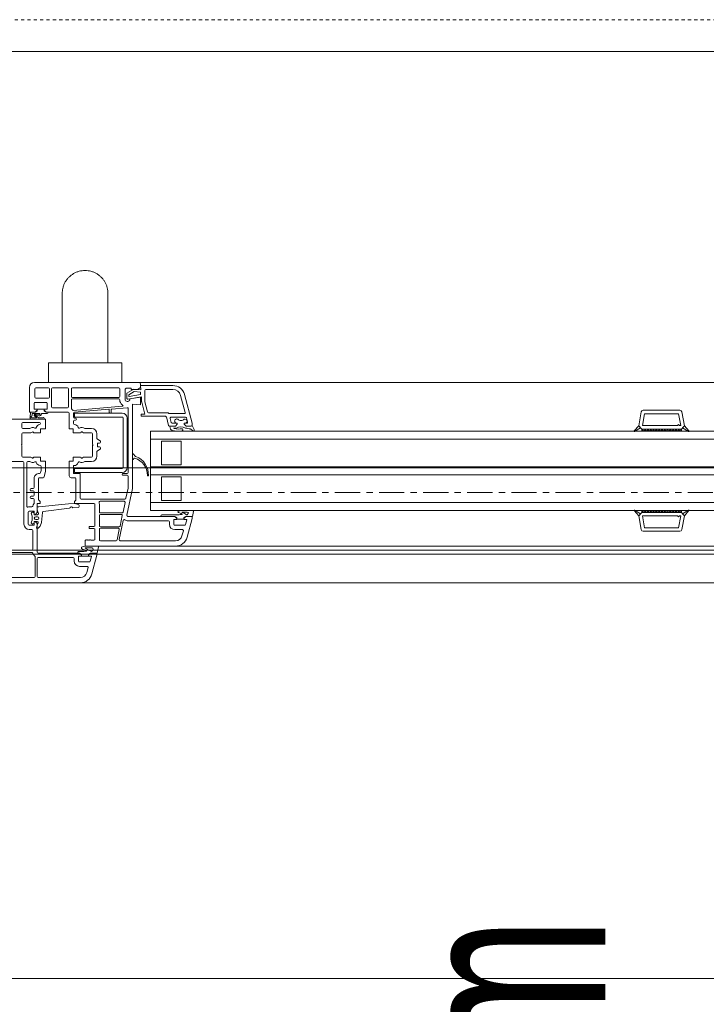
# Model space of a CAD drawing. Header units: millimetres. Extents: x -37728 to 44100, y 631619 to 691915.
# Tile 44 of 204: x -26343 to -25997, y 655023 to 655520. Entities that reach past the tile are written whole.
import ezdxf

# ---------------------------------------------------------------- set-up
doc = ezdxf.new("R2010")
doc.units = ezdxf.units.MM
doc.linetypes.add('__FK_przerywana', pattern=[0.32004, 0.16002, -0.16002])
doc.linetypes.add('Linia siatki', pattern=[2.2225, 1.27, -0.3175, 0.3175, -0.3175])
doc.layers.add('_XREF', color=7, linetype='Continuous')
for name, color, linetype, lineweight in [('A-DETL-GENF', 252, 'Continuous', 5), ('A-DETL-MBND', 252, 'Continuous', 5), ('A-GENM', 252, 'Continuous', 5), ('A-GLAZ', 252, 'Continuous', 5), ('A-GLAZ-IDEN', 252, 'Continuous', 5), ('S-GRID', 252, 'Continuous', 5)]:
    doc.layers.add(name, color=color, linetype=linetype, lineweight=lineweight)
doc.styles.add('Arial Narrow_1', font='ARIALN.TTF', dxfattribs={"width": 0.8, "height": 10})

# ---------------------------------------------------------------- blocks, each defined once
blk = doc.blocks.new('Windows_S9000-Double-Vent-Window-with-Sashbars - O3 Windows_S9000-Double-Vent-Window-with-Sashbars 2-V10-__-00_00 Przyziemie PB')
at = {"layer": 'A-DETL-GENF', "color": 252}
for p, q in [((5.8, 6.7), (0.55, 6.7)), ((5.9, 6.45), (5.9, 6.6)), ((5.908, 6.33), (5.9, 6.55)), ((5.9, 6.55), (7.531, 6.55)), ((0.3, 6.45), (0.3, 5.2)), ((0.57, 5.97), (0.57, 6.38)), ((0.62, 6.43), (1.26, 6.43)), ((1.31, 6.38), (1.31, 5.97)), ((1.41, 6.38), (1.41, 5.47)), ((2.21, 6.43), (1.46, 6.43)), ((2.26, 5.47), (2.26, 6.38)), ((2.41, 6.38), (2.41, 5.99)), ((4.8, 6.43), (2.46, 6.43)), ((4.85, 5.99), (4.85, 6.38)), ((5.12, 6.37), (5.17, 6.42)), ((5.12, 5.811), (5.12, 6.37)), ((5.17, 6.42), (5.42, 6.42)), ((5.2, 6.165), (5.55, 6.368)), ((5.2, 5.911), (5.2, 6.165)), ((5.95, 5.984), (5.259, 5.862)), ((5.577, 6.244), (5.3, 6.084)), ((5.3, 6.084), (5.3, 6.012)), ((5.323, 5.993), (5.9, 6.094)), ((5.9, 5.97), (5.355, 5.874)), ((5.42, 6.42), (5.42, 6.35)), ((5.42, 6.35), (5.75, 6.35)), ((5.55, 6.368), (5.908, 6.33)), ((5.9, 6.21), (5.577, 6.244)), ((5.75, 6.35), (5.9, 6.45)), ((5.9, 6.094), (5.9, 6.21)), ((5.9, 5.575), (5.9, 5.97)), ((5.95, 5.739), (5.95, 5.984)), ((6.11, 5.76), (6.11, 6.29)), ((6.17, 6.35), (7.531, 6.35)), ((7.917, 6.054), (8.148, 5.193)), ((8.11, 6.105), (8.5, 4.652)), ((0.54, 5.35), (0.54, 5.65)), ((0.59, 5.7), (1.14, 5.7)), ((1.26, 5.92), (0.62, 5.92)), ((1.19, 5.65), (1.19, 5.35)), ((2.41, 5.82), (2.41, 5.391)), ((2.46, 5.94), (4.8, 5.94)), ((4.8, 5.87), (2.46, 5.87)), ((2.508, 5.295), (4.994, 5.513)), ((4.85, 5.761), (4.85, 5.82)), ((5.49, 1.35), (5.49, 5.611)), ((5.49, 5.611), (5.9, 5.575)), ((6.118, 5.1), (5.953, 5.713)), ((6.252, 5.217), (6.113, 5.734)), ((0.3, 5.2), (0.59, 5.2)), ((0.326, 4.954), (0.345, 5.2)), ((0.345, 5.2), (0.59, 5.2)), ((0.442, 5.13), (0.434, 5.033)), ((0.803, 5.13), (0.442, 5.13)), ((0.69, 5.35), (0.54, 5.35)), ((0.647, 4.938), (0.551, 5.018)), ((0.59, 5.2), (0.69, 5.3)), ((0.59, 5.2), (0.662, 5.251)), ((0.59, 5.106), (0.8, 5.08)), ((0.618, 5.039), (0.756, 4.925)), ((0.785, 5.022), (0.637, 5.04)), ((0.69, 5.3), (0.69, 5.35)), ((0.69, 5.26), (0.69, 5.349)), ((0.69, 5.349), (1.04, 5.349)), ((1.185, 5.13), (0.925, 5.13)), ((1.19, 5.35), (1.04, 5.35)), ((1.04, 5.35), (1.04, 5.3)), ((1.04, 5.349), (1.04, 5.26)), ((1.04, 5.3), (1.14, 5.2)), ((1.069, 5.251), (1.141, 5.2)), ((1.14, 5.2), (2.25, 5.2)), ((1.141, 5.2), (1.245, 5.2)), ((1.46, 5.42), (2.21, 5.42)), ((2.3, 5.15), (2.3, 4.36)), ((2.52, 5.15), (2.52, 4.95)), ((4.298, 5.351), (2.566, 5.2)), ((4.967, 5.16), (2.567, 5.16)), ((2.567, 5.16), (2.567, 4.96)), ((4.32, 5.182), (4.32, 5.331)), ((4.4, 5.162), (4.34, 5.162)), ((4.42, 5.344), (4.42, 5.182)), ((5.216, 5.432), (4.438, 5.364)), ((5.27, 2.17), (5.27, 5.382)), ((5.93, 5), (5.93, 5.1)), ((5.93, 5.1), (6.118, 5.1)), ((7.147, 5), (5.93, 5)), ((7.265, 5.18), (6.3, 5.18)), ((8.1, 5.13), (7.351, 5.13)), ((31, 4.516), (31.124, 5.217)), ((31.185, 4.53), (31.289, 5.12)), ((31.222, 5.3), (33.078, 5.3)), ((31.289, 5.12), (33.011, 5.12)), ((33.011, 5.12), (33.115, 4.53)), ((33.3, 4.516), (33.176, 5.217)), ((1.1, 4.85), (-1.709, 4.85)), ((-0.08, 4.63), (-0.08, 4.43)), ((0.798, 4.68), (-0.03, 4.68)), ((1.004, 4.85), (0.38, 4.85)), ((0.413, 4.92), (0.641, 4.92)), ((0.756, 4.925), (0.963, 4.92)), ((1.1, 4.36), (1.1, 4.85)), ((2.52, 4.75), (2.52, 4.634)), ((2.567, 4.96), (4.967, 4.96)), ((2.57, 4.9), (2.62, 4.9)), ((2.62, 4.8), (2.57, 4.8)), ((5.017, 4.91), (5.017, 2.41)), ((5.217, 2.41), (5.217, 4.91)), ((7.31, 4.537), (7.196, 4.963)), ((7.649, 4.5), (7.358, 4.5)), ((7.382, 4.887), (7.435, 4.687)), ((7.389, 4.5), (7.649, 4.5)), ((8.161, 4.95), (7.43, 4.95)), ((7.483, 4.65), (7.749, 4.65)), ((7.649, 4.5), (7.749, 4.6)), ((7.749, 4.6), (7.649, 4.5)), ((7.749, 4.65), (7.724, 4.65)), ((7.749, 4.6), (7.749, 4.65)), ((7.749, 4.65), (7.749, 4.6)), ((8.158, 4.65), (8.099, 4.65)), ((8.099, 4.65), (8.099, 4.6)), ((8.099, 4.6), (8.099, 4.65)), ((8.099, 4.65), (8.215, 4.65)), ((8.099, 4.6), (8.199, 4.5)), ((8.199, 4.5), (8.099, 4.6)), ((8.199, 4.5), (8.453, 4.5)), ((8.45, 4.5), (8.199, 4.5)), ((8.263, 4.713), (8.209, 4.913)), ((8.5, 4.652), (8.5, 4.548)), ((8.501, 4.536), (8.6, 4.327)), ((30.769, 4.257), (31, 4.516)), ((31.151, 4.35), (31, 4.516)), ((31, 4.516), (31.092, 4.414)), ((32.95, 4.53), (31.185, 4.53)), ((33, 4.58), (32.95, 4.53)), ((33.05, 4.53), (33, 4.58)), ((33.115, 4.53), (33.05, 4.53)), ((33.15, 4.35), (33.3, 4.516)), ((33.208, 4.414), (33.3, 4.516)), ((33.3, 4.516), (33.531, 4.257)), ((-0.08, 3.58), (-0.08, 4.11)), ((-0.03, 4.38), (0.288, 4.38)), ((-0.03, 4.16), (0.347, 4.16)), ((0.372, 4.167), (0.435, 4.203)), ((0.547, 4.16), (0.85, 4.16)), ((0.85, 4.16), (0.85, 4.36)), ((0.85, 4.36), (1.1, 4.36)), ((2.3, 4.36), (2.5, 4.36)), ((2.5, 4.36), (2.5, 4.16)), ((2.5, 4.16), (2.853, 4.16)), ((2.965, 4.203), (3.028, 4.167)), ((3.053, 4.16), (3.43, 4.16)), ((3.112, 4.38), (3.43, 4.38)), ((3.48, 4.11), (3.48, 3.58)), ((3.7, 4.11), (3.7, 3.881)), ((6.4, 0.25), (6.4, 4.25)), ((6.4, 4.25), (57.9, 4.25)), ((7.49, 4.28), (7.424, 4.326)), ((7.699, 4.4), (7.558, 4.4)), ((7.558, 4.4), (7.591, 4.386)), ((8.531, 4.26), (8.405, 4.359)), ((31.092, 4.414), (30.789, 4.232)), ((31.15, 4.299), (31.201, 4.35)), ((31.15, 4.35), (33.15, 4.35)), ((31.15, 4.25), (31.15, 4.35)), ((31.15, 4.35), (33.15, 4.35)), ((33.15, 4.25), (31.15, 4.25)), ((31.251, 4.25), (31.151, 4.35)), ((31.343, 4.35), (31.251, 4.25)), ((31.393, 4.25), (31.293, 4.35)), ((31.484, 4.35), (31.393, 4.25)), ((31.534, 4.25), (31.434, 4.35)), ((31.625, 4.35), (31.534, 4.25)), ((31.675, 4.25), (31.575, 4.35)), ((31.767, 4.35), (31.675, 4.25)), ((31.817, 4.25), (31.717, 4.35)), ((31.908, 4.35), (31.817, 4.25)), ((31.958, 4.25), (31.858, 4.35)), ((32.05, 4.35), (31.958, 4.25)), ((32.1, 4.25), (32, 4.35)), ((32.191, 4.35), (32.1, 4.25)), ((32.241, 4.25), (32.141, 4.35)), ((32.333, 4.35), (32.241, 4.25)), ((32.383, 4.25), (32.283, 4.35)), ((32.474, 4.35), (32.383, 4.25)), ((32.524, 4.25), (32.424, 4.35)), ((32.615, 4.35), (32.524, 4.25)), ((32.665, 4.25), (32.565, 4.35)), ((32.757, 4.35), (32.665, 4.25)), ((32.807, 4.25), (32.707, 4.35)), ((32.898, 4.35), (32.807, 4.25)), ((32.948, 4.25), (32.848, 4.35)), ((33.04, 4.35), (32.948, 4.25)), ((32.99, 4.35), (33.09, 4.25)), ((33.09, 4.25), (33.15, 4.331)), ((33.15, 4.331), (33.131, 4.35)), ((33.15, 4.35), (33.15, 4.25)), ((33.511, 4.232), (33.208, 4.414)), ((-0.11, 3.55), (-0.08, 3.58)), ((-0.08, 3.52), (-0.11, 3.55)), ((-0.08, 2.99), (-0.08, 3.52)), ((3.48, 3.58), (3.51, 3.55)), ((3.51, 3.55), (3.48, 3.52)), ((3.48, 3.52), (3.48, 2.99)), ((3.724, 3.839), (3.856, 3.756)), ((3.73, 3.625), (3.73, 3.475)), ((3.83, 3.65), (3.755, 3.65)), ((6.4, 3.85), (57.9, 3.85)), ((6.95, 3.75), (6.95, 2.55)), ((7.95, 3.75), (6.95, 3.75)), ((7.95, 2.55), (7.95, 3.75)), ((3.7, 3.219), (3.7, 2.99)), ((3.856, 3.344), (3.724, 3.261)), ((3.755, 3.45), (3.83, 3.45)), ((5.49, 3.082), (5.49, 2.838)), ((5.643, 2.977), (5.524, 3.096)), ((-0.03, 2.72), (-2.03, 2.72)), ((0.347, 2.94), (-0.03, 2.94)), ((0.02, -0.44), (0.02, 2.67)), ((0.16, 2.67), (0.16, 0.47)), ((0.288, 2.72), (0.21, 2.72)), ((0.435, 2.897), (0.372, 2.933)), ((0.85, 2.94), (0.547, 2.94)), ((0.85, 2.74), (0.85, 2.94)), ((1.1, 2.74), (0.85, 2.74)), ((1.099, 2.235), (1.1, 2.74)), ((2.5, 2.74), (2.3, 2.74)), ((2.3, 2.74), (2.3, 2)), ((2.853, 2.94), (2.5, 2.94)), ((2.5, 2.94), (2.5, 2.74)), ((2.52, 2.495), (2.52, 2.14)), ((3.028, 2.933), (2.965, 2.897)), ((3.43, 2.94), (3.053, 2.94)), ((3.43, 2.72), (3.112, 2.72)), ((5.524, 2.824), (5.577, 2.878)), ((6.95, 2.55), (7.95, 2.55)), ((0.858, 2.16), (0.88, 2.263)), ((0.88, 2.263), (0.88, 2.466)), ((1.036, 1.94), (1.099, 2.235)), ((2.54, 2.12), (2.81, 2.12)), ((4.967, 2.36), (2.567, 2.36)), ((2.567, 2.36), (2.567, 2.16)), ((2.567, 2.16), (4.967, 2.16)), ((2.86, 2.07), (2.86, 0.87)), ((5.02, 2.12), (5.22, 2.12)), ((5.22, 2.02), (5.02, 2.02)), ((6.4, 2.45), (57.9, 2.45)), ((6.4, 2.05), (57.9, 2.05)), ((0.53, 1.4), (0.53, 1.85)), ((0.75, 0.811), (0.75, 1.85)), ((0.8, 1.9), (0.987, 1.9)), ((2.4, 1.9), (2.59, 1.9)), ((2.64, 1.85), (2.64, 0.792)), ((5.27, 1.373), (5.27, 1.97)), ((6.95, 1.95), (6.95, 0.75)), ((7.95, 1.95), (6.95, 1.95)), ((7.95, 0.75), (7.95, 1.95)), ((0.33, 1.28), (0.33, 1.3)), ((0.38, 1.35), (0.48, 1.35)), ((0.48, 1.23), (0.38, 1.23)), ((0.53, 1.02), (0.53, 1.18)), ((5.161, 0.86), (5.27, 1.373)), ((5.205, 0.01), (5.49, 1.35)), ((0.33, 0.9), (0.33, 0.92)), ((0.38, 0.97), (0.48, 0.97)), ((0.48, 0.85), (0.38, 0.85)), ((0.53, 0.606), (0.53, 0.8)), ((0.69, 0.156), (0.69, 0.6)), ((0.69, 0.6), (0.84, 0.6)), ((0.84, 0.7), (0.765, 0.775)), ((2.261, 0.584), (0.769, 0.43)), ((0.84, 0.6), (0.84, 0.7)), ((2.577, 0.596), (2.261, 0.584)), ((2.625, 0.756), (2.569, 0.7)), ((2.569, 0.7), (2.569, 0.6)), ((2.569, 0.6), (3.55, 0.6)), ((2.76, 0.557), (2.577, 0.596)), ((2.797, 0.446), (2.8, 0.506)), ((2.91, 0.82), (5.112, 0.82)), ((3.6, 0.55), (3.6, -0.515)), ((3.82, 0.17), (3.82, 0.568)), ((3.854, 0.71), (5.067, 0.71)), ((5.116, 0.65), (5.012, 0.16)), ((6.4, 0.65), (57.9, 0.65)), ((6.95, 0.75), (7.95, 0.75)), ((0.24, -0.44), (0.24, 0.16)), ((0.29, 0.43), (0.425, 0.43)), ((0.29, 0.21), (0.52, 0.21)), ((0.54, 0.19), (0.54, 0.035)), ((0.54, 0.032), (0.54, 0.088)), ((0.704, 0.035), (0.54, 0.032)), ((0.54, 0.035), (0.59, 0.035)), ((0.59, 0.035), (0.675, 0.12)), ((0.769, 0.43), (0.69, 0.43)), ((0.69, 0.43), (0.69, 0.288)), ((0.693, 0.272), (0.752, 0.101)), ((0.907, -0.362), (0.949, 0.143)), ((0.992, 0.188), (2.318, 0.371)), ((2.49, 0.386), (2.75, 0.399)), ((4.963, 0.12), (3.87, 0.12)), ((4.927, 0.05), (3.87, 0.05)), ((57.9, 0.25), (6.4, 0.25)), ((6.975, 0.02), (7.843, 0.02)), ((7.843, 0.02), (7.895, 0.05)), ((7.895, 0.05), (7.979, 0.05)), ((8.141, 0.25), (8.516, 0.25)), ((8.248, 0.17), (8.141, 0.17)), ((8.565, 0.189), (8.511, -0.05)), ((30.769, 0.243), (31, -0.016)), ((31.092, 0.086), (30.789, 0.268)), ((31.151, 0.15), (31, -0.016)), ((31, -0.016), (31.092, 0.086)), ((31.15, 0.25), (31.15, 0.15)), ((33.15, 0.25), (31.15, 0.25)), ((31.15, 0.201), (31.201, 0.15)), ((31.15, 0.15), (33.15, 0.15)), ((31.15, 0.15), (33.15, 0.15)), ((31.251, 0.25), (31.151, 0.15)), ((31.343, 0.15), (31.251, 0.25)), ((31.393, 0.25), (31.293, 0.15)), ((31.484, 0.15), (31.393, 0.25)), ((31.534, 0.25), (31.434, 0.15)), ((31.625, 0.15), (31.534, 0.25)), ((31.675, 0.25), (31.575, 0.15)), ((31.767, 0.15), (31.675, 0.25)), ((31.817, 0.25), (31.717, 0.15)), ((31.908, 0.15), (31.817, 0.25)), ((31.958, 0.25), (31.858, 0.15)), ((32.05, 0.15), (31.958, 0.25)), ((32.1, 0.25), (32, 0.15)), ((32.191, 0.15), (32.1, 0.25)), ((32.241, 0.25), (32.141, 0.15)), ((32.333, 0.15), (32.241, 0.25)), ((32.383, 0.25), (32.283, 0.15)), ((32.474, 0.15), (32.383, 0.25)), ((32.524, 0.25), (32.424, 0.15)), ((32.615, 0.15), (32.524, 0.25)), ((32.665, 0.25), (32.565, 0.15)), ((32.757, 0.15), (32.665, 0.25)), ((32.807, 0.25), (32.707, 0.15)), ((32.898, 0.15), (32.807, 0.25)), ((32.948, 0.25), (32.848, 0.15)), ((33.04, 0.15), (32.948, 0.25)), ((32.99, 0.15), (33.09, 0.25)), ((33.09, 0.25), (33.15, 0.169)), ((33.15, 0.169), (33.131, 0.15)), ((33.15, 0.15), (33.15, 0.25)), ((33.15, 0.15), (33.3, -0.016)), ((33.511, 0.268), (33.208, 0.086)), ((33.208, 0.086), (33.3, -0.016)), ((33.3, -0.016), (33.531, 0.243)), ((0.52, -0.49), (0.29, -0.49)), ((0.54, -0.362), (0.54, -0.312)), ((0.54, -0.312), (0.691, -0.315)), ((0.59, -0.315), (0.54, -0.315)), ((0.54, -0.315), (0.54, -0.47)), ((0.675, -0.4), (0.59, -0.315)), ((0.702, -0.07), (0.612, -0.07)), ((0.612, -0.21), (0.702, -0.21)), ((0.736, -0.384), (0.69, -0.497)), ((0.69, -1.85), (0.69, -0.436)), ((0.83, -0.552), (0.907, -0.362)), ((3.82, 0), (3.82, -0.53)), ((5.026, -0.255), (4.821, -1.22)), ((4.863, -0.54), (4.976, -0.01)), ((7.62, -0.05), (5.254, -0.05)), ((7.3, -0.27), (5.255, -0.27)), ((6.915, -0.05), (7.619, -0.05)), ((7.35, -0.45), (7.35, -0.32)), ((7.57, -0.45), (7.57, -0.22)), ((7.59, -0.2), (7.72, -0.2)), ((7.619, -0.05), (7.691, -0.101)), ((7.72, -0.15), (7.62, -0.05)), ((7.72, -0.199), (7.72, -0.11)), ((7.72, -0.2), (7.72, -0.15)), ((8.07, -0.199), (7.72, -0.199)), ((8.17, -0.05), (8.07, -0.15)), ((8.07, -0.11), (8.07, -0.199)), ((8.07, -0.15), (8.07, -0.2)), ((8.07, -0.2), (8.203, -0.2)), ((8.17, -0.05), (8.098, -0.101)), ((8.222, -0.225), (8.158, -0.463)), ((8.511, -0.05), (8.17, -0.05)), ((8.45, -0.05), (8.17, -0.05)), ((8.245, -1.105), (8.5, -0.154)), ((8.5, -0.154), (8.5, -0.1)), ((31, -0.016), (31.124, -0.717)), ((32.95, -0.03), (31.185, -0.03)), ((31.185, -0.03), (31.289, -0.62)), ((33, -0.08), (32.95, -0.03)), ((33.05, -0.03), (33, -0.08)), ((33.011, -0.62), (33.115, -0.03)), ((33.115, -0.03), (33.05, -0.03)), ((33.3, -0.016), (33.176, -0.717)), ((0.42, -0.71), (0.29, -0.71)), ((0.47, -1.71), (0.47, -0.76)), ((0.69, -0.497), (0.658, -0.647)), ((0.658, -0.647), (0.719, -0.647)), ((0.755, -0.633), (0.819, -0.569)), ((3.55, -0.565), (3.3, -0.565)), ((3.3, -0.565), (3.3, -0.665)), ((3.3, -0.665), (3.55, -0.665)), ((3.6, -0.715), (3.6, -1.2)), ((3.82, -0.7), (3.82, -1.23)), ((3.87, -0.58), (4.814, -0.58)), ((4.778, -0.65), (3.87, -0.65)), ((4.714, -1.24), (4.827, -0.71)), ((8.11, -0.5), (7.62, -0.5)), ((8.004, -0.72), (7.62, -0.72)), ((7.984, -1.035), (8.052, -0.783)), ((31.222, -0.8), (33.078, -0.8)), ((31.289, -0.62), (33.011, -0.62)), ((3.14, -1.23), (3.1, -1.27)), ((3.1, -1.27), (3.1, -1.55)), ((3.16, -1.25), (3.14, -1.23)), ((3.18, -1.23), (3.16, -1.25)), ((3.2, -1.25), (3.18, -1.23)), ((3.22, -1.23), (3.2, -1.25)), ((3.24, -1.25), (3.22, -1.23)), ((3.26, -1.23), (3.24, -1.25)), ((3.28, -1.25), (3.26, -1.23)), ((3.3, -1.23), (3.28, -1.25)), ((3.32, -1.25), (3.3, -1.23)), ((3.34, -1.23), (3.32, -1.25)), ((3.36, -1.25), (3.34, -1.23)), ((3.38, -1.23), (3.36, -1.25)), ((3.4, -1.25), (3.38, -1.23)), ((3.55, -1.25), (3.4, -1.25)), ((3.87, -1.28), (4.666, -1.28)), ((4.87, -1.28), (7.665, -1.28)), ((0.428, -1.87), (-3.38, -1.87)), ((-2.03, -1.76), (0.42, -1.76)), ((2.82, -1.9), (0.74, -1.9)), ((2.819, -1.9), (2.715, -1.9)), ((2.775, -1.83), (3.043, -1.83)), ((2.891, -1.951), (2.819, -1.9)), ((2.819, -1.9), (2.891, -1.951)), ((2.891, -1.951), (2.819, -1.9)), ((2.92, -2), (2.82, -1.9)), ((2.92, -2.049), (2.92, -1.96)), ((2.923, -1.597), (3.087, -1.55)), ((2.923, -1.665), (2.923, -1.597)), ((2.975, -1.698), (2.923, -1.665)), ((3.172, -1.765), (2.975, -1.698)), ((3.043, -1.83), (3.095, -1.8)), ((3.087, -1.55), (3.776, -1.55)), ((3.095, -1.8), (3.159, -1.8)), ((3.108, -1.635), (3.098, -1.652)), ((3.098, -1.652), (3.431, -1.825)), ((3.1, -1.55), (7.665, -1.55)), ((3.46, -1.635), (3.108, -1.635)), ((3.37, -1.9), (3.27, -2)), ((3.27, -1.96), (3.27, -2.049)), ((3.37, -1.9), (3.298, -1.951)), ((3.711, -1.9), (3.37, -1.9)), ((3.654, -1.9), (3.37, -1.9)), ((3.431, -1.825), (3.516, -1.745)), ((3.484, -1.65), (3.46, -1.635)), ((3.516, -1.745), (3.484, -1.65)), ((3.698, -2.01), (3.7, -1.95)), ((3.778, -1.589), (3.711, -1.9)), ((3.776, -1.55), (3.778, -1.589)), ((0.59, -3.08), (0.59, -2.1)), ((0.69, -3.08), (0.69, -2.17)), ((0.74, -2.12), (2.5, -2.12)), ((2.55, -2.17), (2.55, -2.3)), ((2.77, -2.3), (2.77, -2.07)), ((2.79, -2.05), (2.92, -2.05)), ((3.31, -2.35), (2.82, -2.35)), ((2.92, -2.05), (2.92, -2)), ((3.27, -2.049), (2.92, -2.049)), ((3.27, -2), (3.27, -2.05)), ((3.27, -2.05), (3.403, -2.05)), ((3.422, -2.075), (3.358, -2.313)), ((3.445, -2.955), (3.698, -2.01)), ((2.82, -2.57), (3.204, -2.57)), ((3.252, -2.633), (3.184, -2.885)), ((-2.864, -3.13), (0.54, -3.13)), ((-2.864, -3.4), (2.866, -3.4)), ((2.866, -3.13), (0.74, -3.13))]:
    blk.add_line(p, q, dxfattribs=at)
for centre, radius, start, end in [((0.55, 6.45), 0.25, 90, 180), ((5.8, 6.6), 0.1, 0, 90), ((7.531, 5.95), 0.6, 15, 90), ((0.62, 6.38), 0.05, 90, 180), ((0.62, 5.97), 0.05, 180, 270), ((1.26, 6.38), 0.05, 0, 90), ((1.26, 5.97), 0.05, 270, 0), ((1.46, 6.38), 0.05, 90, 180), ((2.21, 6.38), 0.05, 0, 90), ((2.46, 6.38), 0.05, 90, 180), ((2.46, 5.99), 0.05, 180, 270), ((4.8, 6.38), 0.05, 0, 90), ((4.8, 5.99), 0.05, 270, 0), ((5.32, 6.012), 0.02, 180, 280), ((6.17, 6.29), 0.06, 90, 180), ((7.531, 5.95), 0.4, 15, 90), ((0.59, 5.65), 0.05, 90, 180), ((1.14, 5.65), 0.05, 0, 90), ((1.46, 5.47), 0.05, 180, 270), ((2.21, 5.47), 0.05, 270, 0), ((2.46, 5.82), 0.05, 90, 180), ((4.8, 5.82), 0.05, 0, 90), ((4.9, 5.761), 0.05, 180, 199.6056), ((5.225, 5.876), 0.395, 199.6056, 235.9288), ((4.993, 5.533), 0.02, 275, 55.9288), ((5.23, 5.87), 0.125, 208.3576, 1.7838), ((5.25, 5.911), 0.05, 180, 280), ((6.05, 5.739), 0.1, 180, 195), ((6.21, 5.76), 0.1, 180, 195), ((0.394, 4.969), 0.027, 90.0711, 243.1743), ((0.394, 5.036), 0.04, 270.0711, 355.5415), ((0.583, 5.057), 0.05, 82.9509, 230.0083), ((0.596, 5.062), 0.02, 60.5913, 220.9248), ((0.598, 5.017), 0.03, 46.9578, 103.3612), ((0.641, 5.07), 0.03, 178.1549, 262.9509), ((0.691, 5.21), 0.05, 90.4543, 125.2067), ((0.797, 5.121), 0.1, 262.9509, 350.7664), ((0.803, 5.105), 0.025, 262.9509, 90), ((0.925, 5.1), 0.03, 90, 170.7664), ((1.04, 5.21), 0.05, 54.7824, 89.5457), ((1.185, 5.19), 0.06, 270, 0), ((2.25, 5.15), 0.05, 0, 90), ((2.46, 5.391), 0.05, 180, 228.9855), ((2.25, 5.15), 0.27, 37.5393, 48.9855), ((2.504, 5.345), 0.05, 217.5393, 275), ((2.57, 5.15), 0.05, 95, 180), ((4.3, 5.331), 0.02, 0, 95), ((4.34, 5.182), 0.02, 180, 270), ((4.4, 5.182), 0.02, 270, 0), ((4.44, 5.344), 0.02, 95, 180), ((4.967, 4.91), 0.25, 0, 90), ((5.22, 5.382), 0.05, 0, 95), ((6.3, 5.23), 0.05, 195, 270), ((7.147, 4.95), 0.05, 15, 90), ((7.265, 5.13), 0.05, 30, 90), ((7.351, 5.18), 0.05, 210, 270), ((8.1, 5.18), 0.05, 270, 15), ((31.222, 5.2), 0.1, 90, 170), ((33.078, 5.2), 0.1, 10, 90), ((-0.03, 4.63), 0.05, 90, 180), ((0.545, 4.937), 0.22, 175.5415, 192.5096), ((0.38, 4.9), 0.05, 192.5096, 270), ((0.371, 4.923), 0.025, 22.5874, 63.1743), ((0.413, 4.94), 0.02, 202.5874, 270), ((0.641, 4.93), 0.01, 270, 50.0083), ((0.85, 4.365), 0.22, 101.0437, 161.5112), ((0.798, 4.63), 0.05, 281.0437, 90), ((1.004, 4.893), 0.0425, 270, 130.5866), ((2.57, 4.95), 0.05, 180, 270), ((2.57, 4.75), 0.05, 90, 180), ((2.57, 4.634), 0.05, 180, 265.752), ((2.55, 4.365), 0.22, 18.4888, 85.752), ((2.62, 4.85), 0.05, 270, 90), ((4.967, 4.91), 0.05, 0, 90), ((7.358, 4.55), 0.05, 195, 270), ((7.389, 4.48), 0.02, 90, 181.2897), ((7.651, 4.486), 0.281, 181.2897, 210.6953), ((7.43, 4.9), 0.05, 90, 195), ((7.483, 4.7), 0.05, 195, 270), ((7.721, 4.759), 0.109, 58.0208, 271.5921), ((7.94, 4.996), 0.216, 221.6463, 315.4955), ((8.138, 4.751), 0.103, 281.4555, 115.1691), ((8.161, 4.9), 0.05, 15, 90), ((8.215, 4.7), 0.05, 270, 15), ((8.45, 4.55), 0.05, 270, 358), ((8.453, 4.55), 0.05, 270, 343.356), ((-0.03, 4.43), 0.05, 180, 270), ((-0.03, 4.11), 0.05, 90, 180), ((0.288, 4.43), 0.05, 270, 302.4617), ((0.46, 4.16), 0.27, 65.257, 122.4617), ((0.347, 4.21), 0.05, 270, 300), ((0.46, 4.16), 0.05, 30, 120), ((0.547, 4.21), 0.05, 210, 270), ((0.594, 4.451), 0.05, 245.257, 341.5112), ((2.806, 4.451), 0.05, 198.4888, 294.743), ((2.94, 4.16), 0.27, 57.5383, 114.743), ((2.853, 4.21), 0.05, 270, 330), ((2.94, 4.16), 0.05, 60, 150), ((3.053, 4.21), 0.05, 240, 270), ((3.112, 4.43), 0.05, 237.5383, 270), ((3.43, 4.11), 0.27, 0, 90), ((3.43, 4.11), 0.05, 0, 90), ((7.452, 4.367), 0.05, 209.704, 235.4664), ((7.781, 5.797), 1.544, 259.1305, 277.7077), ((7.821, 5.217), 0.862, 254.5841, 280.8607), ((7.933, 3.979), 0.481, 61.2886, 119.054), ((7.981, 4.32), 0.05, 6.9446, 87.7224), ((7.981, 4.316), 0.05, 278.6519, 343.4653), ((7.971, 4.319), 0.06, 343.4653, 6.9446), ((7.995, 2.742), 1.668, 75.7835, 84.1888), ((8.557, 4.302), 0.0494, 238.8215, 29.9742), ((30.781, 4.246), 0.016, 138.5402, 300.8835), ((33.519, 4.246), 0.016, 239.1165, 41.4598), ((3.75, 3.881), 0.05, 180, 238), ((3.755, 3.625), 0.025, 90, 180), ((3.83, 3.7), 0.05, 270, 0), ((3.83, 3.713), 0.05, 0, 58), ((-0.03, 2.99), 0.05, 180, 270), ((3.43, 2.99), 0.05, 270, 0), ((3.43, 2.99), 0.27, 270, 0), ((3.75, 3.219), 0.05, 122, 180), ((3.755, 3.475), 0.025, 180, 270), ((3.83, 3.4), 0.05, 0, 90), ((3.83, 3.387), 0.05, 302, 360), ((5.51, 3.082), 0.02, 45, 180), ((-0.03, 2.67), 0.05, 360, 90), ((0.21, 2.67), 0.05, 90, 180), ((0.288, 2.67), 0.05, 57.5383, 90), ((0.46, 2.94), 0.27, 237.5383, 294.743), ((0.347, 2.89), 0.05, 60, 90), ((0.46, 2.94), 0.05, 240, 330), ((0.547, 2.89), 0.05, 90, 150), ((0.594, 2.649), 0.05, 18.4888, 114.743), ((0.85, 2.735), 0.22, 198.4888, 265.752), ((0.83, 2.466), 0.05, 0, 85.752), ((2.54, 2.495), 0.02, 87.612, 180), ((2.55, 2.735), 0.22, 267.612, 341.5112), ((2.806, 2.649), 0.05, 65.257, 161.5112), ((2.94, 2.94), 0.27, 245.257, 302.4617), ((2.853, 2.89), 0.05, 30, 90), ((2.94, 2.94), 0.05, 210, 300), ((3.053, 2.89), 0.05, 90, 120), ((3.112, 2.67), 0.05, 90, 122.4617), ((5.51, 2.838), 0.02, 180, 315), ((5.592, 2.864), 0.02, 73.5245, 135), ((5.343, 2.021), 0.898, 359.8874, 73.5245), ((5.679, 3.012), 0.05, 225, 249.45), ((5.32, 2.056), 0.971, 357.4591, 69.45), ((0.8, 1.85), 0.27, 88.3724, 180), ((0.809, 2.17), 0.05, 268.3724, 348), ((2.4, 2), 0.1, 180, 270), ((2.54, 2.14), 0.02, 180, 270), ((2.81, 2.07), 0.05, 0, 90), ((4.967, 2.41), 0.05, 270, 0), ((4.967, 2.41), 0.25, 270, 0), ((5.02, 2.07), 0.05, 90, 270), ((5.22, 2.17), 0.05, 270, 0), ((5.22, 1.97), 0.05, 0, 90), ((6.265, 2.017), 0.025, 172.6392, 352.6392), ((0.8, 1.85), 0.05, 90, 180), ((0.987, 1.95), 0.05, 270, 348), ((2.59, 1.85), 0.05, 360, 90), ((0.38, 1.3), 0.05, 90, 180), ((0.38, 1.28), 0.05, 180, 270), ((0.48, 1.4), 0.05, 270, 0), ((0.48, 1.18), 0.05, 0, 90), ((0.48, 1.02), 0.05, 270, 0), ((0.38, 0.92), 0.05, 90, 180), ((0.38, 0.9), 0.05, 180, 270), ((0.71, 0.429), 0.24, 142.4765, 169.8463), ((0.48, 0.8), 0.05, 0, 90), ((0.48, 0.606), 0.05, 322.4765, 0), ((0.8, 0.811), 0.05, 180, 225), ((2.59, 0.792), 0.05, 315, 360), ((2.75, 0.508), 0.05, 357.3434, 78.0182), ((2.91, 0.87), 0.05, 180, 270), ((3.55, 0.55), 0.05, 0, 90), ((3.854, 0.66), 0.05, 90, 199.8987), ((3.6, 0.568), 0.22, 360, 19.8987), ((5.067, 0.66), 0.05, 348, 90), ((5.112, 0.87), 0.05, 270, 348), ((0.21, 0.47), 0.05, 180, 284.4775), ((0.29, 0.16), 0.27, 90, 104.4775), ((0.29, 0.16), 0.05, 90, 180), ((0.465, 0.088), 0.075, 0, 204.9783), ((0.02, -0.137), 0.423, 332.8319, 27.1681), ((0.425, 0.48), 0.05, 270, 349.8463), ((0.52, 0.19), 0.02, 0, 90), ((0.64, 0.156), 0.05, 315, 0), ((0.74, 0.288), 0.05, 180, 199.2148), ((0.705, 0.085), 0.05, 269.1308, 19.2148), ((0.999, 0.139), 0.05, 97.8464, 175.513), ((2.311, 0.421), 0.05, 277.4156, 337.4156), ((2.403, 0.382), 0.05, 32.7306, 157.4156), ((2.488, 0.436), 0.05, 212.7306, 272.7306), ((2.747, 0.449), 0.05, 272.7306, 357.3434), ((3.87, 0.17), 0.05, 180, 270), ((3.87, 0), 0.05, 90, 180), ((4.927, 0), 0.05, 348, 90), ((4.963, 0.17), 0.05, 270, 348), ((5.254, 0), 0.05, 168, 270), ((6.975, -0.04), 0.06, 90, 180), ((7.819, 0.183), 0.04, 99.4614, 250.1466), ((7.096, -1.751), 2.025, 63.9755, 69.5002), ((8.141, -1.75), 2, 90, 99.4614), ((8.141, -1.75), 1.92, 90, 95.1538), ((7.527, -0.923), 1.171, 54.6608, 67.8748), ((7.979, 0.06), 0.01, 270, 59.4092), ((8.228, 0.065), 0.04, 233.8523, 333.9744), ((8.298, 0.193), 0.055, 204.3151, 277.5128), ((8.516, -0.075), 0.28, 142.849, 153.9744), ((8.323, 0.108), 0.035, 121.0941, 197.6747), ((8.516, 0.2), 0.05, 347.3698, 90), ((30.781, 0.254), 0.016, 59.1165, 221.4598), ((33.519, 0.254), 0.016, 318.5402, 120.8835), ((0.29, -0.44), 0.27, 180, 270), ((0.29, -0.44), 0.05, 180, 270), ((0.465, -0.362), 0.075, 155.0217, 0), ((0.52, -0.47), 0.02, 270, 0), ((0.612, -0.14), 0.07, 90, 270), ((0.64, -0.436), 0.05, 0, 45), ((0.69, -0.365), 0.05, 337.8461, 88.9465), ((0.702, -0.14), 0.07, 270, 90), ((5.075, -0.265), 0.05, 55.8788, 168), ((5.255, 0), 0.27, 235.8788, 270), ((7.3, -0.32), 0.05, 0, 90), ((7.62, -0.45), 0.27, 180, 270), ((7.59, -0.22), 0.02, 90, 180), ((7.62, -0.45), 0.05, 180, 270), ((7.72, -0.06), 0.05, 234.7824, 269.5457), ((8.069, -0.06), 0.05, 270.4543, 305.2176), ((8.11, -0.45), 0.05, 270, 345), ((8.203, -0.22), 0.02, 345, 90), ((8.45, -0.1), 0.05, 0, 89.8362), ((0.42, -0.76), 0.05, 0, 90), ((0.719, -0.597), 0.05, 270, 315), ((0.783, -0.533), 0.05, 315, 337.8461), ((3.55, -0.515), 0.05, 270, 0), ((3.55, -0.715), 0.05, 0, 90), ((3.87, -0.53), 0.05, 180, 270), ((3.87, -0.7), 0.05, 90, 180), ((4.778, -0.7), 0.05, 348, 90), ((4.814, -0.53), 0.05, 270, 348), ((8.004, -0.77), 0.05, 345, 90), ((31.222, -0.7), 0.1, 190, 270), ((33.078, -0.7), 0.1, 270, 350), ((3.55, -1.2), 0.05, 270, 0), ((3.87, -1.23), 0.05, 180, 270), ((4.666, -1.23), 0.05, 270, 348), ((4.87, -1.23), 0.05, 168, 270), ((7.665, -0.95), 0.33, 270, 345), ((7.665, -0.95), 0.6, 270, 345), ((0.42, -1.71), 0.05, 270, 0), ((0.428, -1.92), 0.05, 12.6356, 90), ((0.74, -1.85), 0.27, 192.6356, 231.3178), ((0.74, -1.85), 0.05, 180, 270), ((2.775, -1.89), 0.06, 90, 180), ((2.92, -1.91), 0.05, 234.7824, 269.5457), ((3.159, -1.78), 0.02, 270, 50.3148), ((3.269, -1.91), 0.05, 270.4543, 305.2024), ((3.65, -1.95), 0.0498, 360, 86.1287), ((0.54, -2.1), 0.05, 0, 51.3178), ((0.74, -2.17), 0.05, 90, 180), ((2.5, -2.17), 0.05, 0, 90), ((2.82, -2.3), 0.27, 180, 270), ((2.79, -2.07), 0.02, 90, 180), ((2.82, -2.3), 0.05, 180, 270), ((3.31, -2.3), 0.05, 270, 345), ((3.403, -2.07), 0.02, 345, 90), ((2.866, -2.8), 0.33, 270, 345), ((2.866, -2.8), 0.6, 270, 345), ((3.204, -2.62), 0.05, 345, 90), ((0.54, -3.08), 0.05, 270, 0), ((0.74, -3.08), 0.05, 180, 270)]:
    blk.add_arc(centre, radius, start, end, dxfattribs=at)
at = {"layer": 'A-GENM', "color": 252}
for p, q in [((3.175, 6.7), (61.125, 6.7)), ((5.383, -1.55), (58.917, -1.55)), ((-65.217, -3.4), (65.217, -3.4))]:
    blk.add_line(p, q, dxfattribs=at)
at = {"layer": 'A-GLAZ', "color": 252}
for p, q in [((69, 23.4), (-69, 23.4)), ((1.95, 11.2), (1.95, 7.7)), ((4.25, 7.7), (4.25, 11.2)), ((4.95, 7.7), (1.25, 7.7)), ((1.25, 7.7), (1.25, 6.7)), ((4.95, 6.7), (4.95, 7.7)), ((1.25, 6.7), (4.95, 6.7)), ((-69, 2.4), (69, 2.4)), ((69, -1.75), (-69, -1.75)), ((-69, -1.95), (69, -1.95)), ((69, -23.35), (-69, -23.35))]:
    blk.add_line(p, q, dxfattribs=at)
for points, knots in [([(3.1, 12.35), (3, 12.35), (2.849, 12.33), (2.659, 12.265), (2.523, 12.199), (2.419, 12.129), (2.341, 12.065), (2.268, 11.997), (2.185, 11.902), (2.115, 11.797), (2.068, 11.709), (2.037, 11.64), (2.01, 11.569), (1.988, 11.498), (1.971, 11.425), (1.959, 11.35), (1.952, 11.275), (1.95, 11.225), (1.95, 11.2)], [0, 0, 0, 0, 0.0833333, 0.125, 0.1666667, 0.2083333, 0.2291667, 0.25, 0.2916667, 0.3333333, 0.3541667, 0.375, 0.3958333, 0.4166667, 0.4375, 0.4583333, 0.4791667, 0.5, 0.5, 0.5, 0.5]), ([(4.25, 11.2), (4.25, 11.225), (4.248, 11.275), (4.241, 11.35), (4.229, 11.425), (4.212, 11.498), (4.19, 11.569), (4.163, 11.64), (4.132, 11.709), (4.097, 11.775), (4.057, 11.839), (3.998, 11.921), (3.932, 11.997), (3.859, 12.065), (3.781, 12.129), (3.677, 12.199), (3.541, 12.265), (3.351, 12.33), (3.2, 12.35), (3.1, 12.35)], [0.5, 0.5, 0.5, 0.5, 0.5208333, 0.5416667, 0.5625, 0.5833333, 0.6041667, 0.625, 0.6458333, 0.6666667, 0.6875, 0.7083333, 0.75, 0.7708333, 0.7916667, 0.8333333, 0.875, 0.9166667, 1, 1, 1, 1])]:
    blk.add_open_spline(points, degree=3, knots=knots, dxfattribs=at)
blk = doc.blocks.new('A$C4e31ac75')
at = {"layer": 'A-DETL-MBND', "linetype": '__FK_przerywana'}
blk.add_line((-23.85, 23.85), (-432.7, 23.85), dxfattribs=at)
at = {"layer": 'S-GRID', "linetype": 'Linia siatki'}
blk.add_line((-1273.082, 0), (156.703, 0), dxfattribs=at)
at = {"layer": 'A-GLAZ'}
blk.add_blockref('Windows_S9000-Double-Vent-Window-with-Sashbars - O3 Windows_S9000-Double-Vent-Window-with-Sashbars 2-V10-__-00_00 Przyziemie PB', (-219.75, -1.15), dxfattribs=at)
at = {"layer": 'A-GLAZ-IDEN', "insert": (-200.427, -64.444), "char_height": 10, "width": 53.8734, "attachment_point": 1, "rotation": 90, "style": 'Arial Narrow_1'}
blk.add_mtext('hp=105cm', dxfattribs=at)

msp = doc.modelspace()

# ---------------------------------------------------------------- block references
at = {"layer": '_XREF', "xscale": 10, "yscale": 10, "zscale": 10}
msp.add_blockref('A$C4e31ac75', (-24143.63, 655281.12), dxfattribs=at)

doc.saveas('drawing.dxf')
